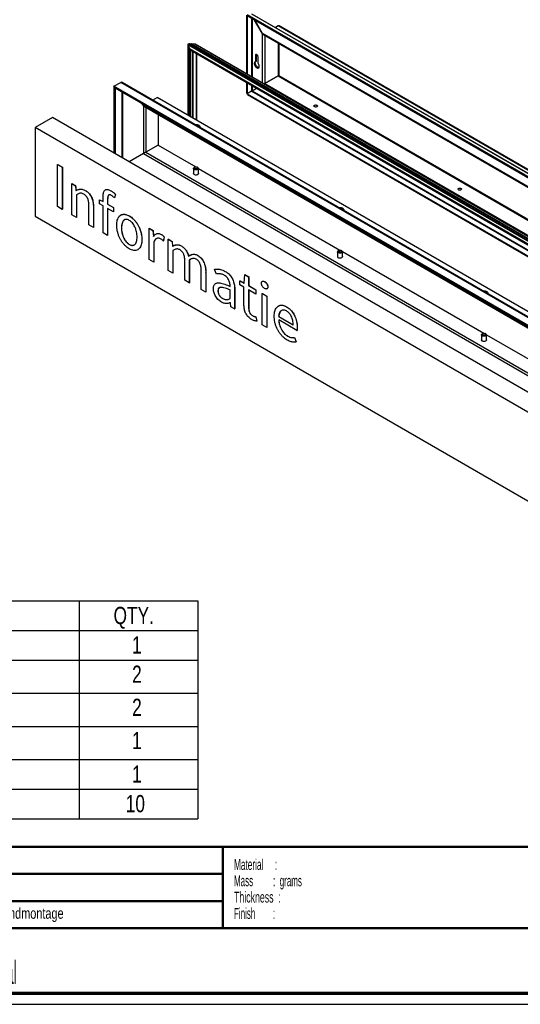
# Paper-space layout 'Sub assem IG' of a CAD drawing. Header units: millimetres. Extents: x 7 to 291, y 7 to 279.
# Tile 2 of 4: x 106 to 198, y 7 to 188. Entities that reach past the tile are written whole.
import ezdxf

# ---------------------------------------------------------------- set-up
doc = ezdxf.new("R2010")
doc.units = ezdxf.units.MM
for name, color, linetype in [('BORDERS', 7, 'Continuous'), ('LOGO', 7, 'Continuous'), ('TEXT_SHEET_FORMAT', 7, 'Continuous')]:
    doc.layers.add(name, color=color, linetype=linetype)
doc.styles.add('SLDTEXTSTYLE1', font='TXT', dxfattribs={"width": 0.75})
doc.styles.add('SLDTEXTSTYLE4', font='TXT', dxfattribs={"width": 0.5675})
doc.styles.add('SLDTEXTSTYLE5', font='TXT', dxfattribs={"width": 0.55})
doc.styles.add('SLDTEXTSTYLE6', font='TXT', dxfattribs={"width": 0.605})
doc.styles.add('SLDTEXTSTYLE7', font='TXT', dxfattribs={"width": 0.549})
doc.styles.add('SLDTEXTSTYLE8', font='TXT', dxfattribs={"width": 0.467045})

# ---------------------------------------------------------------- blocks, each defined once
blk = doc.blocks.new('SW_NOTE_0_7')
at = {"layer": 'TEXT_SHEET_FORMAT', "color": 0, "char_height": 2, "attachment_point": 1}
for s, insert, style in [('Material     :', (0, 2.58), 'SLDTEXTSTYLE4'), ('Mass         :  grams', (0, -0.42), 'SLDTEXTSTYLE5'), ('Thickness  :', (0, -3.42), 'SLDTEXTSTYLE6'), ('Finish        :', (0, -6.42), 'SLDTEXTSTYLE7')]:
    blk.add_mtext(s, dxfattribs=dict(at, insert=insert, style=style))
blk = doc.blocks.new('SW_TABLEANNOTATION_1')
at = {"layer": 'LOGO', "color": 0}
for p, q in [((26.35, 0), (102.34, 0)), ((102.34, 0), (102.34, -5.44)), ((102.34, 0), (124.16, 0)), ((124.16, 0), (124.16, -5.44)), ((26.35, -5.44), (102.34, -5.44)), ((102.34, -5.44), (124.16, -5.44)), ((102.34, -5.44), (102.34, -10.88)), ((124.16, -5.44), (124.16, -10.88)), ((26.35, -10.88), (102.34, -10.88)), ((102.34, -10.88), (102.34, -16.98)), ((102.34, -10.88), (124.16, -10.88)), ((124.16, -10.88), (124.16, -16.98)), ((26.35, -16.98), (102.34, -16.98)), ((102.34, -16.98), (102.34, -23.09)), ((102.34, -16.98), (124.16, -16.98)), ((124.16, -16.98), (124.16, -23.09)), ((26.35, -23.09), (102.34, -23.09)), ((102.34, -23.09), (102.34, -29.19)), ((102.34, -23.09), (124.16, -23.09)), ((124.16, -23.09), (124.16, -29.19)), ((26.35, -29.19), (102.34, -29.19)), ((102.34, -29.19), (102.34, -34.63)), ((102.34, -29.19), (124.16, -29.19)), ((124.16, -29.19), (124.16, -34.63)), ((26.35, -34.63), (102.34, -34.63)), ((102.34, -34.63), (102.34, -40.07)), ((102.34, -34.63), (124.16, -34.63)), ((124.16, -34.63), (124.16, -40.07)), ((26.35, -40.07), (102.34, -40.07)), ((102.34, -40.07), (124.16, -40.07))]:
    blk.add_line(p, q, dxfattribs=at)
at = {"layer": 'LOGO', "color": 0, "attachment_point": 1, "style": 'SLDTEXTSTYLE1'}
for s, insert, char_height in [('QTY.', (108.66, -1.08), 3.175), ('1', (112.08, -6.51), 3.17), ('2', (112.08, -11.89), 3.17), ('2', (112.08, -17.99), 3.17), ('MA-IC-Alu achterplaat 1810*200', (31.36, -24.1), 3.175), ('1', (112.08, -24.1), 3.17), ('1', (112.08, -30.27), 3.17), ('10', (110.9, -35.71), 3.175)]:
    blk.add_mtext(s, dxfattribs=dict(at, insert=insert, char_height=char_height))

psp = doc.layouts.new('Sub assem IG')

# ---------------------------------------------------------------- linework, layer by layer
at = {"color": 7, "linetype": 'Continuous', "lineweight": 25}
for p, q in [((147.95, 188.8), (147.95, 177.98)), ((148.08, 188.67), (148.08, 177.9)), ((275.3, 115.24), (148.09, 188.68)), ((275.35, 115.47), (148.14, 188.9)), ((275.81, 115.73), (148.94, 188.97)), ((275.91, 115.74), (149.07, 188.95)), ((150.83, 185.49), (149.44, 187.9)), ((149.47, 187.88), (150.84, 185.5)), ((153.78, 186.83), (153.27, 186.53)), ((276.37, 116.06), (153.78, 186.83)), ((276.52, 116.09), (153.97, 186.84)), ((150.84, 185.5), (150.83, 185.49)), ((273.93, 114.45), (150.84, 185.5)), ((151.09, 185.24), (273.82, 114.39)), ((137.16, 183.43), (137.16, 170.39)), ((265.29, 109.42), (137.19, 183.37)), ((137.19, 183.37), (137.27, 183.3)), ((265.36, 109.47), (137.2, 183.45)), ((137.26, 183.22), (137.26, 170.33)), ((265.26, 109.41), (137.27, 183.3)), ((265.61, 109.61), (137.62, 183.49)), ((265.69, 109.66), (137.73, 183.53)), ((138.42, 183.47), (137.73, 183.53)), ((265.99, 109.83), (138.42, 183.47)), ((266, 109.83), (138.47, 183.45)), ((137.53, 182.61), (137.51, 182.53)), ((264.72, 109.1), (137.51, 182.53)), ((137.51, 182.52), (137.51, 170.19)), ((264.8, 109.14), (137.53, 182.61)), ((137.55, 182.45), (264.67, 109.07)), ((137.61, 170.13), (137.61, 182.42)), ((138.01, 169.9), (138.01, 182.19)), ((138.79, 169.45), (138.79, 181.73)), ((149.61, 181.44), (149.79, 181.54)), ((149.61, 181.44), (149.61, 180.26)), ((149.79, 181.54), (149.79, 181.59)), ((149.79, 180.36), (149.79, 181.54)), ((149.61, 180.26), (149.79, 180.36)), ((150.07, 180), (150.07, 181.17)), ((153.77, 177.66), (151.33, 176.26)), ((151.34, 176.23), (153.78, 177.64)), ((123.55, 175.72), (124.79, 176.43)), ((253.05, 102.38), (124.79, 176.43)), ((253.17, 102.45), (125.07, 176.4)), ((147.95, 176.45), (147.95, 174.51)), ((148.08, 176.37), (148.08, 174.38)), ((251.82, 101.67), (123.55, 175.72)), ((123.76, 175.35), (123.55, 175.72)), ((123.55, 175.72), (123.55, 163.43)), ((251.61, 101.55), (123.76, 175.35)), ((123.76, 175.35), (123.76, 163.31)), ((147.95, 174.51), (148.08, 174.38)), ((148.08, 174.38), (148.89, 174.85)), ((148.9, 174.82), (148.09, 174.36)), ((148.09, 174.36), (264.67, 107.06)), ((148.14, 174.19), (148.09, 174.36)), ((148.14, 174.19), (264.67, 106.91)), ((148.99, 174.91), (149.03, 174.93)), ((149.01, 174.92), (149.81, 175.38)), ((149.18, 175.02), (149.01, 174.92)), ((149.83, 175.36), (149.02, 174.89)), ((149.18, 175.02), (149.81, 175.38)), ((128.56, 172.59), (129, 172.14)), ((251.45, 101.46), (129, 172.14)), ((129, 172.14), (129, 163.35)), ((130.63, 173.19), (131.47, 173.68)), ((254.01, 102.94), (131.47, 173.68)), ((129.14, 172.03), (251.42, 101.44)), ((131.68, 170.57), (131.68, 164.9)), ((112.2, 169.99), (109.02, 168.15)), ((241.18, 95.53), (112.2, 169.99)), ((109.02, 168.15), (109.02, 151.82)), ((238, 93.69), (109.02, 168.15)), ((131.68, 164.9), (129.42, 163.6)), ((131.68, 164.9), (138.64, 160.89)), ((129, 163.35), (126.35, 161.82)), ((129, 163.35), (251.45, 92.67)), ((113.16, 161.35), (113.18, 161.36)), ((113.16, 161.35), (114.03, 160.86)), ((113.16, 153.58), (113.16, 161.35)), ((113.18, 161.36), (114.04, 160.86)), ((114.03, 160.86), (114.03, 153.08)), ((114.03, 160.86), (114.04, 160.86)), ((114.04, 160.86), (114.04, 153.09)), ((138.19, 159.64), (138.2, 159.65)), ((138.2, 160.59), (138.2, 159.62)), ((138.44, 160.84), (138.33, 160.77)), ((138.97, 160.77), (138.86, 160.84)), ((139.09, 160.62), (165.15, 145.58)), ((139.1, 159.62), (139.1, 160.59)), ((139.1, 159.65), (139.1, 159.64)), ((115.78, 157.83), (115.79, 157.84)), ((115.78, 157.83), (116.47, 157.43)), ((115.78, 152.07), (115.78, 157.83)), ((115.79, 157.84), (116.49, 157.44)), ((116.47, 157.43), (116.49, 157.44)), ((116.47, 157.43), (116.54, 156.56)), ((116.49, 157.44), (116.56, 156.57)), ((116.54, 156.56), (116.56, 156.57)), ((116.54, 156.56), (116.58, 156.54)), ((116.56, 156.57), (116.59, 156.55)), ((116.58, 156.54), (116.59, 156.55)), ((118.25, 156.55), (118.26, 156.55)), ((121.98, 156.68), (121.96, 156.67)), ((122.99, 156.49), (123, 156.5)), ((123.83, 155.83), (123.65, 155.19)), ((123.82, 155.82), (123.83, 155.83)), ((116.62, 155.76), (116.62, 151.58)), ((116.63, 155.77), (116.63, 151.59)), ((120.85, 154.84), (120.86, 154.85)), ((120.85, 154.11), (120.85, 154.84)), ((120.85, 154.84), (121.53, 154.51)), ((121.53, 153.72), (120.85, 154.11)), ((120.86, 154.85), (121.53, 154.53)), ((121.53, 154.51), (121.53, 155.42)), ((122.37, 154.94), (122.38, 154.95)), ((122.37, 154.94), (122.37, 154.03)), ((122.37, 154.03), (123.43, 153.41)), ((122.37, 154.03), (122.38, 154.03)), ((122.38, 154.95), (122.38, 154.03)), ((122.38, 154.03), (123.44, 153.42)), ((123.82, 155.82), (123.63, 155.18)), ((123.63, 155.18), (123.65, 155.19)), ((114.03, 153.08), (113.16, 153.58)), ((114.03, 153.08), (114.04, 153.09)), ((118.93, 150.25), (118.93, 153.77)), ((119.77, 153.42), (119.78, 153.42)), ((119.77, 153.42), (119.77, 149.76)), ((119.78, 153.42), (119.78, 149.77)), ((121.53, 148.75), (121.53, 153.72)), ((123.43, 152.62), (122.37, 153.23)), ((122.37, 153.23), (122.37, 148.26)), ((122.38, 153.22), (122.38, 148.27)), ((123.43, 153.41), (123.44, 153.42)), ((123.43, 153.41), (123.43, 152.62)), ((123.43, 152.62), (123.44, 152.63)), ((123.44, 153.42), (123.44, 152.63)), ((109.02, 151.82), (238, 77.36)), ((116.62, 151.58), (115.78, 152.07)), ((116.62, 151.58), (116.63, 151.59)), ((124.82, 152.04), (124.81, 152.03)), ((126.37, 151.86), (126.38, 151.87)), ((119.77, 149.76), (118.93, 150.25)), ((119.77, 149.76), (119.78, 149.77)), ((122.37, 148.26), (121.53, 148.75)), ((124.93, 149.66), (124.94, 149.66)), ((130.04, 149.6), (130.05, 149.61)), ((130.04, 149.6), (130.73, 149.2)), ((130.04, 143.84), (130.04, 149.6)), ((130.05, 149.61), (130.75, 149.2)), ((130.73, 149.2), (130.81, 148.11)), ((130.73, 149.2), (130.75, 149.2)), ((130.75, 149.2), (130.82, 148.12)), ((122.37, 148.26), (122.38, 148.27)), ((128.68, 147.49), (128.69, 147.5)), ((130.81, 148.11), (130.82, 148.12)), ((130.81, 148.11), (130.84, 148.09)), ((130.82, 148.12), (130.85, 148.1)), ((130.88, 147.05), (130.89, 147.06)), ((130.88, 147.05), (130.88, 143.35)), ((130.89, 147.06), (130.89, 143.36)), ((131.27, 148.52), (131.26, 148.51)), ((132.25, 148.46), (132.27, 148.47)), ((132.79, 148.04), (132.62, 147.28)), ((132.62, 147.28), (132.64, 147.28)), ((132.8, 148.04), (132.64, 147.28)), ((132.79, 148.04), (132.8, 148.04)), ((133.55, 147.57), (133.57, 147.58)), ((133.55, 147.57), (134.25, 147.17)), ((133.55, 141.81), (133.55, 147.57)), ((133.57, 147.58), (134.27, 147.17)), ((134.25, 147.17), (134.32, 146.29)), ((134.25, 147.17), (134.27, 147.17)), ((134.27, 147.17), (134.34, 146.3)), ((126.37, 146.62), (126.38, 146.63)), ((127.94, 145.65), (127.96, 145.66)), ((134.32, 146.29), (134.34, 146.3)), ((134.32, 146.29), (134.35, 146.28)), ((134.34, 146.3), (134.37, 146.28)), ((134.4, 145.49), (134.41, 145.5)), ((134.4, 145.49), (134.4, 141.32)), ((134.6, 145.62), (134.41, 145.5)), ((134.41, 145.5), (134.41, 141.33)), ((134.5, 146.37), (134.49, 146.36)), ((135.9, 146.35), (135.92, 146.36)), ((164.71, 145.28), (164.71, 144.31)), ((164.95, 145.53), (164.85, 145.47)), ((165.48, 145.47), (165.38, 145.53)), ((165.61, 145.31), (191.67, 130.27)), ((165.61, 144.31), (165.61, 145.28)), ((130.88, 143.35), (130.04, 143.84)), ((130.88, 143.35), (130.89, 143.36)), ((136.58, 140.06), (136.58, 143.58)), ((137.42, 143.75), (137.42, 139.57)), ((137.42, 143.75), (137.44, 143.75)), ((137.63, 143.87), (137.44, 143.75)), ((137.44, 143.75), (137.44, 139.58)), ((137.49, 144.59), (137.48, 144.58)), ((138.92, 144.61), (138.94, 144.62)), ((164.71, 144.33), (164.71, 144.35)), ((165.61, 144.35), (165.62, 144.33)), ((134.4, 141.32), (133.55, 141.81)), ((139.6, 138.32), (139.6, 141.84)), ((140.44, 141.48), (140.46, 141.49)), ((140.44, 141.48), (140.44, 137.83)), ((140.46, 141.49), (140.46, 137.84)), ((142.08, 142.04), (142.09, 142.05)), ((142.42, 141.17), (142.08, 142.04)), ((144.04, 141.66), (144.05, 141.67)), ((134.4, 141.32), (134.41, 141.33)), ((137.42, 139.57), (136.58, 140.06)), ((137.42, 139.57), (137.44, 139.58)), ((146.74, 139.16), (146.74, 139.9)), ((146.74, 139.9), (147.52, 139.5)), ((146.74, 139.9), (146.76, 139.9)), ((146.76, 139.9), (147.52, 139.52)), ((147.52, 139.5), (147.63, 141.06)), ((147.63, 141.06), (147.64, 141.07)), ((147.63, 141.06), (148.33, 140.65)), ((147.64, 141.07), (148.35, 140.66)), ((148.33, 140.65), (148.35, 140.66)), ((148.33, 140.65), (148.33, 139.04)), ((148.35, 140.66), (148.35, 139.04)), ((150.86, 139.84), (150.84, 139.83)), ((151.29, 139.77), (151.3, 139.78)), ((140.44, 137.83), (139.6, 138.32)), ((140.44, 137.83), (140.46, 137.84)), ((142.27, 139.43), (142.25, 139.42)), ((142.7, 138.09), (142.71, 138.1)), ((144.93, 136.65), (144.93, 138.25)), ((145.77, 138.29), (145.79, 138.29)), ((145.77, 138.29), (145.77, 134.75)), ((145.79, 138.29), (145.79, 134.76)), ((147.48, 138.73), (146.74, 139.16)), ((147.48, 135.54), (147.48, 138.73)), ((148.33, 139.04), (149.68, 138.26)), ((148.33, 139.04), (148.35, 139.04)), ((149.68, 137.46), (148.33, 138.24)), ((148.33, 138.24), (148.33, 135.04)), ((148.35, 139.04), (149.69, 138.27)), ((148.35, 138.23), (148.35, 135.05)), ((149.68, 138.26), (149.69, 138.27)), ((149.68, 138.26), (149.68, 137.46)), ((149.69, 138.27), (149.69, 137.47)), ((151.72, 138.46), (151.74, 138.48)), ((151.87, 138.81), (151.89, 138.82)), ((143.57, 136.67), (143.58, 136.67)), ((149.68, 137.46), (149.69, 137.47)), ((150.86, 137.58), (150.87, 137.59)), ((150.86, 137.58), (151.7, 137.09)), ((150.86, 131.82), (150.86, 137.58)), ((150.87, 137.59), (151.71, 137.1)), ((151.7, 137.09), (151.71, 137.1)), ((151.7, 137.09), (151.7, 131.33)), ((151.71, 137.1), (151.71, 131.34)), ((145.01, 135.88), (144.98, 135.9)), ((145.08, 135.15), (145.01, 135.88)), ((145.77, 134.75), (145.08, 135.15)), ((145.77, 134.75), (145.79, 134.76)), ((148.33, 135.04), (148.35, 135.05)), ((153.83, 135.3), (153.81, 135.29)), ((155.29, 135.16), (155.31, 135.17)), ((149.1, 133.48), (149.12, 133.49)), ((149.67, 133.31), (149.68, 133.32)), ((149.67, 133.31), (149.83, 132.48)), ((149.68, 133.32), (149.85, 132.49)), ((149.83, 132.48), (149.85, 132.49)), ((153.87, 133.38), (153.89, 133.39)), ((153.87, 133.38), (156.54, 131.84)), ((153.89, 133.39), (156.56, 131.85)), ((157.25, 130.79), (153.89, 132.74)), ((151.7, 131.33), (150.86, 131.82)), ((151.7, 131.33), (151.71, 131.34)), ((157.25, 130.79), (157.27, 130.8)), ((157.28, 131.31), (157.3, 131.32)), ((155.55, 129.75), (155.56, 129.76)), ((156.79, 129.48), (156.8, 129.49)), ((156.79, 129.48), (157.09, 128.67)), ((156.8, 129.49), (157.1, 128.68)), ((157.09, 128.67), (157.1, 128.68)), ((191.23, 129.98), (191.23, 129)), ((191.23, 129.02), (191.23, 129.04)), ((191.47, 130.22), (191.36, 130.16)), ((192, 130.16), (191.89, 130.22)), ((192.13, 130.01), (218.19, 114.96)), ((192.13, 129), (192.13, 129.98)), ((192.13, 129.04), (192.13, 129.02))]:
    psp.add_line(p, q, dxfattribs=at)
at = {"color": 8, "linetype": 'Continuous', "lineweight": 25}
for p, q in [((148.89, 188.22), (148.89, 177.44)), ((149.01, 188.15), (149.01, 177.37)), ((150.83, 185.49), (150.83, 176.31)), ((151.33, 185.1), (151.33, 176.26)), ((137.19, 170.38), (137.19, 183.37)), ((153.77, 183.7), (153.77, 177.66)), ((153.91, 183.61), (153.91, 177.73)), ((137.59, 170.15), (137.59, 182.43)), ((138.14, 169.83), (138.14, 182.11)), ((138.75, 169.48), (138.75, 181.76)), ((153.78, 177.64), (273.84, 108.33)), ((153.91, 177.73), (273.84, 108.5)), ((148.89, 175.91), (148.89, 174.85)), ((149.01, 175.84), (149.01, 174.92)), ((151.34, 176.23), (273.84, 105.52)), ((125, 174.64), (125, 162.6)), ((125.1, 174.58), (125.1, 162.54)), ((148.9, 174.82), (264.67, 107.99)), ((149.02, 174.89), (264.67, 108.13)), ((129.42, 171.87), (129.42, 163.6)), ((129.42, 163.6), (251.42, 93.17))]:
    psp.add_line(p, q, dxfattribs=at)
at = {"color": 7, "linetype": 'Continuous', "lineweight": 25, "flags": 128}
for points in [[(150.07, 181.17), (150.06, 181.27), (150.02, 181.37), (149.96, 181.47), (149.88, 181.54), (149.8, 181.59), (149.73, 181.6), (149.67, 181.58), (149.63, 181.52), (149.61, 181.44)], [(149.61, 180.26), (149.52, 180.24), (149.45, 180.18), (149.41, 180.09), (149.38, 179.98), (149.39, 179.86), (149.41, 179.72), (149.47, 179.58), (149.54, 179.44), (149.63, 179.32), (149.73, 179.22), (149.84, 179.14), (149.95, 179.09), (150.05, 179.08), (150.14, 179.1), (150.22, 179.15), (150.27, 179.23), (150.3, 179.33), (150.3, 179.46), (150.28, 179.59), (150.23, 179.73), (150.16, 179.87), (150.07, 180)], [(150.24, 179.18), (150.23, 179.18), (150.13, 179.19), (150.02, 179.24), (149.91, 179.32), (149.81, 179.42), (149.72, 179.54), (149.64, 179.68), (149.59, 179.82), (149.56, 179.96), (149.56, 180.09), (149.58, 180.2), (149.62, 180.27)], [(160.93, 171.96), (160.84, 171.93), (160.74, 171.91), (160.63, 171.91), (160.53, 171.94), (160.45, 171.98), (160.39, 172.03), (160.37, 172.09), (160.38, 172.15), (160.43, 172.21), (160.51, 172.25), (160.6, 172.28), (160.71, 172.29), (160.81, 172.27), (160.91, 172.24), (160.97, 172.19), (161.01, 172.14), (161.02, 172.07), (160.99, 172.02), (160.93, 171.96)], [(138.42, 168.7), (138.57, 168.72), (138.73, 168.72), (138.88, 168.7), (139.02, 168.66), (139.15, 168.6), (139.25, 168.53), (139.31, 168.45), (139.35, 168.36), (139.35, 168.27), (139.32, 168.18)], [(139.26, 168.21), (139.26, 168.23), (139.24, 168.31), (139.19, 168.39), (139.11, 168.46), (139, 168.52), (138.88, 168.56), (138.73, 168.58), (138.61, 168.58)], [(139.1, 160.59), (139.08, 160.51), (139.02, 160.45), (138.94, 160.39), (138.83, 160.35), (138.7, 160.33), (138.58, 160.33), (138.45, 160.36), (138.35, 160.4), (138.27, 160.45), (138.21, 160.52), (138.2, 160.6), (138.22, 160.67), (138.27, 160.74), (138.33, 160.77)], [(139.1, 159.69), (139.1, 159.64), (139.07, 159.56), (139.01, 159.5), (138.92, 159.45), (138.81, 159.41), (138.68, 159.39), (138.55, 159.4), (138.43, 159.43), (138.33, 159.47)], [(138.95, 160.71), (138.93, 160.65), (138.87, 160.6), (138.79, 160.56), (138.69, 160.54), (138.59, 160.54), (138.49, 160.56), (138.41, 160.6), (138.36, 160.66), (138.35, 160.72), (138.37, 160.78), (138.42, 160.83), (138.5, 160.86), (138.6, 160.88), (138.71, 160.88), (138.8, 160.86), (138.88, 160.82), (138.93, 160.77), (138.95, 160.71)], [(187.44, 156.66), (187.35, 156.62), (187.25, 156.6), (187.15, 156.61), (187.05, 156.63), (186.96, 156.67), (186.91, 156.72), (186.89, 156.78), (186.9, 156.84), (186.95, 156.9), (187.02, 156.94), (187.12, 156.97), (187.23, 156.98), (187.33, 156.96), (187.42, 156.93), (187.49, 156.89), (187.53, 156.83), (187.53, 156.77), (187.5, 156.71), (187.44, 156.66)], [(164.94, 153.39), (165.09, 153.41), (165.24, 153.41), (165.4, 153.39), (165.54, 153.35), (165.66, 153.29), (165.76, 153.22), (165.83, 153.14), (165.87, 153.05), (165.87, 152.96), (165.83, 152.87)], [(165.77, 152.91), (165.77, 152.92), (165.76, 153), (165.71, 153.08), (165.63, 153.15), (165.52, 153.21), (165.39, 153.25), (165.25, 153.27), (165.13, 153.28)], [(165.61, 145.28), (165.59, 145.21), (165.54, 145.14), (165.45, 145.08), (165.34, 145.04), (165.22, 145.03), (165.09, 145.03), (164.97, 145.05), (164.86, 145.09), (164.78, 145.15), (164.73, 145.21), (164.71, 145.29), (164.74, 145.36), (164.79, 145.43), (164.85, 145.47)], [(165.46, 145.4), (165.44, 145.34), (165.39, 145.29), (165.31, 145.25), (165.21, 145.23), (165.11, 145.24), (165.01, 145.26), (164.93, 145.3), (164.88, 145.35), (164.86, 145.41), (164.88, 145.47), (164.94, 145.52), (165.02, 145.56), (165.12, 145.58), (165.22, 145.58), (165.32, 145.55), (165.4, 145.51), (165.45, 145.46), (165.46, 145.4)], [(165.61, 144.39), (165.62, 144.33), (165.59, 144.26), (165.53, 144.19), (165.44, 144.14), (165.32, 144.1), (165.2, 144.09), (165.07, 144.09), (164.95, 144.12), (164.84, 144.16)], [(191.45, 138.08), (191.6, 138.1), (191.76, 138.1), (191.91, 138.08), (192.06, 138.04), (192.18, 137.98), (192.28, 137.91), (192.35, 137.83), (192.38, 137.74), (192.38, 137.65), (192.35, 137.56)], [(192.29, 137.6), (192.29, 137.61), (192.28, 137.7), (192.23, 137.78), (192.15, 137.85), (192.04, 137.9), (191.91, 137.94), (191.77, 137.97), (191.65, 137.97)], [(192.13, 129.97), (192.11, 129.9), (192.06, 129.83), (191.97, 129.78), (191.86, 129.74), (191.74, 129.72), (191.61, 129.72), (191.49, 129.74), (191.38, 129.78), (191.3, 129.84), (191.25, 129.91), (191.23, 129.98), (191.25, 130.05), (191.31, 130.12), (191.36, 130.16)], [(192.13, 129.08), (192.14, 129.02), (192.11, 128.95), (192.05, 128.88), (191.95, 128.83), (191.84, 128.79), (191.71, 128.78), (191.58, 128.78), (191.46, 128.81), (191.36, 128.85)], [(191.98, 130.09), (191.96, 130.04), (191.91, 129.98), (191.83, 129.95), (191.73, 129.93), (191.62, 129.93), (191.53, 129.95), (191.45, 129.99), (191.4, 130.04), (191.38, 130.1), (191.4, 130.16), (191.46, 130.21), (191.54, 130.25), (191.63, 130.27), (191.74, 130.27), (191.84, 130.25), (191.91, 130.21), (191.96, 130.15), (191.98, 130.09)]]:
    psp.add_lwpolyline(points, dxfattribs=at)
at = {"color": 7, "linetype": 'Continuous', "lineweight": 25}
for centre, radius, start, end in [((160.7, 171.29), 0.934, 71.7324, 108.2676), ((138.4, 159.66), 0.204, 170.2913, 249.1766), ((138.87, 160.57), 0.226, 4.3294, 65.5308), ((187.21, 155.98), 0.934, 71.7324, 108.2676), ((165.39, 145.26), 0.226, 4.3294, 65.5308), ((164.92, 144.35), 0.204, 170.2913, 249.1766), ((191.43, 129.04), 0.204, 170.2913, 249.1766), ((191.91, 129.95), 0.226, 4.3294, 65.5308)]:
    psp.add_arc(centre, radius, start, end, dxfattribs=at)
for centre, major_axis, ratio, start_param, end_param in [((153.84, 186.51), (0.093, 0.344), 0.688235, 6.101645, 6.886962), ((151.08, 185.64), (-0.247, 0.429), 0.577335, 1.570756, 2.624309), ((151.09, 185.64), (-0.247, 0.429), 0.577335, 1.570756, 2.356235), ((137.2, 183.41), (-0.0283, 0.049), 0.577335, 5.497828, 8.369672), ((137.68, 182.98), (-0.297, 0.514), 0.577335, 0.611074, 1.991105), ((137.68, 182.98), (-0.297, 0.514), 0.577335, 5.64604, 6.644772), ((137.84, 183.18), (-0.191, 0.331), 0.577335, 5.899897, 6.429546), ((138.47, 183.31), (-0.085, 0.147), 0.577335, 5.497828, 5.899827), ((137.55, 182.5), (-0.0283, 0.049), 0.577335, 0.515691, 2.356235), ((153.84, 177.69), (0.0999, 0.0479), 0.08305, 0.745607, 2.316403), ((153.84, 177.69), (0.0914, 0.0626), 0.083189, 3.966768, 5.537565), ((125.07, 175.94), (-0.283, 0.49), 0.577335, 5.497828, 6.283145), ((125.07, 175.94), (-0.283, 0.49), 0.577335, 5.497828, 6.283145), ((151.08, 176.11), (0.35, 0.202), 0.00007, 0.785358, 1.422666), ((151.09, 176.09), (0.35, 0.202), 0.00007, 0.785358, 1.386447), ((148.94, 174.87), (0.1, 0.0577), 0.00007, 4.188749, 5.497746), ((148.95, 174.85), (0.1, 0.058), 0.00007, 4.18875, 5.497747), ((129.14, 172.5), (-0.283, 0.49), 0.577335, 2.007088, 2.356235), ((129.14, 172.5), (-0.283, 0.49), 0.577335, 2.007088, 2.356235), ((129.14, 163.43), (0.4, 0.231), 0.00007, 0.785358, 1.919822), ((129.14, 163.43), (0.4, 0.231), 0.00007, 0.785358, 1.919822)]:
    psp.add_ellipse(centre, major_axis=major_axis, ratio=ratio, start_param=start_param, end_param=end_param, dxfattribs=at)
for points, knots in [([(116.58, 156.54), (116.66, 156.59), (116.84, 156.68), (117.12, 156.76), (117.4, 156.82), (117.69, 156.79), (117.97, 156.7), (118.16, 156.6), (118.25, 156.55)], [0, 0, 0, 0, 0.186701, 0.373378, 0.560036, 0.706609, 0.853331, 1, 1, 1, 1]), ([(116.59, 156.55), (116.68, 156.59), (116.85, 156.69), (117.14, 156.77), (117.42, 156.83), (117.7, 156.79), (117.98, 156.71), (118.17, 156.6), (118.26, 156.55)], [0, 0, 0, 0, 0.186701, 0.373378, 0.560036, 0.706609, 0.853331, 1, 1, 1, 1]), ([(117.98, 155.86), (117.88, 155.91), (117.68, 156.01), (117.39, 156.06), (117.13, 156), (116.87, 155.9), (116.7, 155.8), (116.62, 155.76)], [0, 0, 0, 0, 0.186512, 0.373046, 0.559719, 0.779834, 1, 1, 1, 1]), ([(118.93, 153.77), (118.93, 153.86), (118.92, 154.04), (118.9, 154.33), (118.85, 154.62), (118.78, 154.92), (118.64, 155.23), (118.44, 155.5), (118.22, 155.71), (118.06, 155.81), (117.98, 155.86)], [0, 0, 0, 0, 0.125195, 0.250382, 0.375552, 0.500579, 0.625359, 0.74998, 0.874941, 1, 1, 1, 1]), ([(118.25, 156.55), (118.34, 156.49), (118.51, 156.38), (118.77, 156.17), (119.02, 155.92), (119.24, 155.62), (119.42, 155.29), (119.56, 154.93), (119.67, 154.55), (119.73, 154.16), (119.76, 153.78), (119.77, 153.54), (119.77, 153.42)], [0, 0, 0, 0, 0.093359, 0.186724, 0.28001, 0.373263, 0.466528, 0.559854, 0.66986, 0.779885, 0.889924, 1, 1, 1, 1]), ([(118.26, 156.55), (118.35, 156.5), (118.53, 156.39), (118.79, 156.18), (119.04, 155.93), (119.26, 155.63), (119.44, 155.3), (119.58, 154.94), (119.68, 154.55), (119.74, 154.17), (119.78, 153.79), (119.78, 153.54), (119.78, 153.42)], [0, 0, 0, 0, 0.093359, 0.186724, 0.28001, 0.373263, 0.466528, 0.559854, 0.66986, 0.779885, 0.889924, 1, 1, 1, 1]), ([(121.53, 155.42), (121.53, 155.53), (121.54, 155.74), (121.58, 156.04), (121.66, 156.31), (121.78, 156.53), (121.95, 156.69), (122.18, 156.76), (122.44, 156.73), (122.71, 156.64), (122.89, 156.54), (122.99, 156.49)], [0, 0, 0, 0, 0.112079, 0.224141, 0.336198, 0.448179, 0.560104, 0.669985, 0.779906, 0.889936, 1, 1, 1, 1]), ([(121.98, 156.68), (121.98, 156.68), (122.03, 156.74), (122.2, 156.76), (122.45, 156.74), (122.72, 156.65), (122.91, 156.55), (123, 156.5)], [0, 0, 0, 0, 0.003848, 0.252675, 0.501593, 0.750759, 1, 1, 1, 1]), ([(122.99, 156.49), (123.07, 156.44), (123.22, 156.34), (123.51, 156.13), (123.7, 155.94), (123.82, 155.82)], [0, 0, 0, 0, 0.2800894, 0.5602153, 1, 1, 1, 1]), ([(123, 156.5), (123.08, 156.45), (123.24, 156.35), (123.52, 156.14), (123.71, 155.95), (123.83, 155.83)], [0, 0, 0, 0, 0.2800894, 0.5602153, 1, 1, 1, 1]), ([(123.07, 155.65), (123.01, 155.68), (122.9, 155.74), (122.74, 155.77), (122.6, 155.73), (122.48, 155.62), (122.41, 155.43), (122.37, 155.2), (122.37, 155.02), (122.37, 154.94)], [0, 0, 0, 0, 0.125053, 0.250083, 0.374898, 0.499941, 0.666498, 0.833233, 1, 1, 1, 1]), ([(122.62, 155.73), (122.62, 155.73), (122.57, 155.72), (122.5, 155.62), (122.43, 155.44), (122.39, 155.2), (122.39, 155.03), (122.38, 154.95)], [0, 0, 0, 0, 0.00455, 0.203676, 0.468911, 0.734431, 1, 1, 1, 1]), ([(123.63, 155.18), (123.58, 155.23), (123.48, 155.34), (123.29, 155.5), (123.15, 155.59), (123.07, 155.65)], [0, 0, 0, 0, 0.280121, 0.560347, 1, 1, 1, 1]), ([(124.06, 150.16), (124.06, 150.33), (124.07, 150.66), (124.15, 151.11), (124.31, 151.5), (124.52, 151.82), (124.78, 152.03), (125.07, 152.15), (125.36, 152.18), (125.69, 152.14), (126.02, 152.04), (126.25, 151.92), (126.37, 151.86)], [0, 0, 0, 0, 0.112031, 0.224051, 0.336055, 0.448054, 0.559988, 0.647971, 0.735951, 0.823982, 0.912, 1, 1, 1, 1]), ([(124.82, 152.04), (124.82, 152.04), (124.9, 152.1), (125.09, 152.15), (125.38, 152.19), (125.7, 152.15), (126.04, 152.05), (126.27, 151.93), (126.38, 151.87)], [0, 0, 0, 0, 0.002469, 0.20193, 0.401387, 0.600957, 0.800499, 1, 1, 1, 1]), ([(126.37, 151.05), (126.27, 151.1), (126.06, 151.21), (125.78, 151.25), (125.53, 151.2), (125.32, 151.06), (125.15, 150.83), (125.02, 150.51), (124.94, 150.1), (124.93, 149.81), (124.93, 149.66)], [0, 0, 0, 0, 0.111971, 0.223871, 0.335772, 0.447716, 0.55978, 0.706485, 0.853228, 1, 1, 1, 1]), ([(125.48, 151.14), (125.43, 151.11), (125.31, 151.05), (125.16, 150.83), (125.03, 150.52), (124.95, 150.11), (124.95, 149.81), (124.94, 149.66)], [0, 0, 0, 0, 0.114855, 0.294459, 0.529584, 0.764769, 1, 1, 1, 1]), ([(126.37, 151.86), (126.49, 151.78), (126.73, 151.63), (127.09, 151.32), (127.43, 150.96), (127.73, 150.55), (128, 150.11), (128.24, 149.62), (128.44, 149.09), (128.58, 148.53), (128.66, 148), (128.67, 147.66), (128.68, 147.49)], [0, 0, 0, 0, 0.093321, 0.186652, 0.279996, 0.373312, 0.466634, 0.559962, 0.66995, 0.779947, 0.889969, 1, 1, 1, 1]), ([(127.8, 148), (127.8, 148.14), (127.79, 148.44), (127.72, 148.91), (127.6, 149.39), (127.42, 149.85), (127.19, 150.25), (126.94, 150.58), (126.66, 150.86), (126.47, 150.99), (126.37, 151.05)], [0, 0, 0, 0, 0.140112, 0.280203, 0.42024, 0.56022, 0.670181, 0.780093, 0.89001, 1, 1, 1, 1]), ([(126.38, 151.87), (126.5, 151.79), (126.75, 151.64), (127.1, 151.33), (127.44, 150.97), (127.75, 150.56), (128.02, 150.12), (128.26, 149.63), (128.45, 149.1), (128.6, 148.54), (128.68, 148), (128.69, 147.67), (128.69, 147.5)], [0, 0, 0, 0, 0.093321, 0.186652, 0.279996, 0.373312, 0.466634, 0.559962, 0.66995, 0.779947, 0.889969, 1, 1, 1, 1]), ([(126.37, 145.81), (126.25, 145.89), (126, 146.04), (125.65, 146.35), (125.31, 146.71), (125, 147.11), (124.73, 147.55), (124.5, 148.04), (124.3, 148.57), (124.15, 149.12), (124.07, 149.66), (124.06, 149.99), (124.06, 150.16)], [0, 0, 0, 0, 0.093326, 0.186668, 0.279984, 0.373316, 0.466638, 0.559944, 0.669934, 0.779946, 0.889973, 1, 1, 1, 1]), ([(124.93, 149.66), (124.93, 149.51), (124.94, 149.22), (125.01, 148.75), (125.14, 148.27), (125.32, 147.82), (125.55, 147.42), (125.79, 147.09), (126.07, 146.81), (126.27, 146.68), (126.37, 146.62)], [0, 0, 0, 0, 0.140108, 0.280198, 0.420243, 0.560181, 0.670145, 0.780106, 0.890021, 1, 1, 1, 1]), ([(124.94, 149.66), (124.95, 149.52), (124.95, 149.23), (125.02, 148.76), (125.15, 148.28), (125.33, 147.82), (125.56, 147.43), (125.81, 147.1), (126.09, 146.82), (126.28, 146.69), (126.38, 146.63)], [0, 0, 0, 0, 0.140108, 0.280198, 0.420243, 0.560181, 0.670145, 0.780106, 0.890021, 1, 1, 1, 1]), ([(130.84, 148.09), (130.89, 148.17), (131.01, 148.34), (131.23, 148.51), (131.47, 148.62), (131.73, 148.64), (131.98, 148.6), (132.16, 148.51), (132.25, 148.46)], [0, 0, 0, 0, 0.186695, 0.373423, 0.560065, 0.706629, 0.853403, 1, 1, 1, 1]), ([(131.27, 148.52), (131.35, 148.56), (131.49, 148.63), (131.74, 148.65), (132, 148.61), (132.18, 148.52), (132.27, 148.47)], [0, 0, 0, 0, 0.280061, 0.519909, 0.760099, 1, 1, 1, 1]), ([(126.37, 146.62), (126.47, 146.57), (126.67, 146.47), (126.95, 146.43), (127.2, 146.48), (127.41, 146.61), (127.58, 146.83), (127.71, 147.15), (127.79, 147.55), (127.8, 147.85), (127.8, 148)], [0, 0, 0, 0, 0.111982, 0.223894, 0.33585, 0.447807, 0.55984, 0.706489, 0.853228, 1, 1, 1, 1]), ([(128.68, 147.49), (128.67, 147.33), (128.66, 147), (128.58, 146.55), (128.43, 146.16), (128.21, 145.84), (127.93, 145.62), (127.59, 145.5), (127.21, 145.49), (126.8, 145.59), (126.51, 145.74), (126.37, 145.81)], [0, 0, 0, 0, 0.112054, 0.224103, 0.336132, 0.448137, 0.560097, 0.670067, 0.780037, 0.890025, 1, 1, 1, 1]), ([(128.69, 147.5), (128.69, 147.33), (128.68, 147), (128.59, 146.56), (128.44, 146.17), (128.23, 145.85), (128.05, 145.72), (127.95, 145.66)], [0, 0, 0, 0, 0.203109, 0.406208, 0.609271, 0.81229, 1, 1, 1, 1]), ([(132.14, 147.65), (132.06, 147.69), (131.89, 147.77), (131.65, 147.78), (131.44, 147.74), (131.23, 147.61), (131.04, 147.38), (130.93, 147.16), (130.88, 147.05)], [0, 0, 0, 0, 0.139829, 0.279927, 0.420009, 0.559927, 0.779863, 1, 1, 1, 1]), ([(131.37, 147.68), (131.34, 147.67), (131.21, 147.6), (131.05, 147.39), (130.95, 147.17), (130.89, 147.06)], [0, 0, 0, 0, 0.134243, 0.566925, 1, 1, 1, 1]), ([(132.62, 147.28), (132.54, 147.36), (132.38, 147.51), (132.21, 147.61), (132.14, 147.65)], [0, 0, 0, 0, 0.5600075, 1, 1, 1, 1]), ([(132.25, 148.46), (132.36, 148.4), (132.54, 148.28), (132.71, 148.11), (132.79, 148.04)], [0, 0, 0, 0, 0.5599078, 1, 1, 1, 1]), ([(132.27, 148.47), (132.37, 148.41), (132.55, 148.29), (132.73, 148.12), (132.8, 148.04)], [0, 0, 0, 0, 0.5599078, 1, 1, 1, 1]), ([(126.38, 146.63), (126.48, 146.58), (126.68, 146.47), (126.96, 146.44), (127.17, 146.47), (127.26, 146.53), (127.29, 146.55)], [0, 0, 0, 0, 0.293664, 0.587144, 0.880741, 1, 1, 1, 1]), ([(134.35, 146.28), (134.43, 146.33), (134.59, 146.42), (134.85, 146.52), (135.11, 146.57), (135.38, 146.56), (135.64, 146.49), (135.82, 146.4), (135.9, 146.35)], [0, 0, 0, 0, 0.186681, 0.37338, 0.560039, 0.706647, 0.853367, 1, 1, 1, 1]), ([(135.65, 145.66), (135.55, 145.7), (135.37, 145.79), (135.11, 145.8), (134.86, 145.75), (134.62, 145.65), (134.47, 145.54), (134.4, 145.49)], [0, 0, 0, 0, 0.186328, 0.372989, 0.559714, 0.779817, 1, 1, 1, 1]), ([(134.5, 146.36), (134.54, 146.38), (134.65, 146.45), (134.87, 146.53), (135.13, 146.58), (135.39, 146.57), (135.65, 146.5), (135.83, 146.41), (135.92, 146.36)], [0, 0, 0, 0, 0.090248, 0.299084, 0.507875, 0.671866, 0.835982, 1, 1, 1, 1]), ([(136.58, 143.58), (136.58, 143.67), (136.58, 143.85), (136.56, 144.13), (136.51, 144.42), (136.44, 144.69), (136.34, 144.93), (136.23, 145.12), (136.08, 145.32), (135.88, 145.51), (135.73, 145.61), (135.65, 145.66)], [0, 0, 0, 0, 0.12511, 0.250214, 0.375301, 0.500248, 0.583578, 0.666905, 0.750153, 0.875044, 1, 1, 1, 1]), ([(135.9, 146.35), (135.99, 146.3), (136.16, 146.2), (136.41, 146), (136.65, 145.76), (136.86, 145.47), (137.04, 145.14), (137.19, 144.8), (137.25, 144.57), (137.28, 144.46)], [0, 0, 0, 0, 0.140059, 0.280096, 0.420086, 0.560016, 0.706648, 0.853322, 1, 1, 1, 1]), ([(135.92, 146.36), (136, 146.31), (136.17, 146.21), (136.42, 146.01), (136.66, 145.77), (136.88, 145.48), (137.06, 145.15), (137.2, 144.81), (137.26, 144.58), (137.29, 144.46)], [0, 0, 0, 0, 0.140059, 0.280096, 0.420086, 0.560016, 0.706648, 0.853322, 1, 1, 1, 1]), ([(137.28, 144.46), (137.36, 144.51), (137.53, 144.62), (137.81, 144.74), (138.08, 144.82), (138.36, 144.82), (138.64, 144.76), (138.83, 144.66), (138.92, 144.61)], [0, 0, 0, 0, 0.186704, 0.373422, 0.560087, 0.706675, 0.853391, 1, 1, 1, 1]), ([(138.68, 143.91), (138.58, 143.95), (138.39, 144.04), (138.14, 144.05), (137.89, 144), (137.65, 143.9), (137.5, 143.8), (137.42, 143.75)], [0, 0, 0, 0, 0.186328, 0.372989, 0.559714, 0.779817, 1, 1, 1, 1]), ([(137.49, 144.59), (137.51, 144.6), (137.61, 144.66), (137.82, 144.75), (138.09, 144.83), (138.37, 144.83), (138.65, 144.77), (138.84, 144.67), (138.94, 144.62)], [0, 0, 0, 0, 0.0466048, 0.2654873, 0.4843068, 0.6561464, 0.8281362, 1, 1, 1, 1]), ([(139.6, 141.84), (139.6, 141.93), (139.6, 142.11), (139.58, 142.39), (139.53, 142.68), (139.45, 142.98), (139.32, 143.28), (139.13, 143.55), (138.91, 143.76), (138.75, 143.86), (138.68, 143.91)], [0, 0, 0, 0, 0.125193, 0.250381, 0.375551, 0.500583, 0.625382, 0.750031, 0.874973, 1, 1, 1, 1]), ([(138.92, 144.61), (139.03, 144.55), (139.24, 144.41), (139.55, 144.14), (139.83, 143.81), (140.06, 143.42), (140.23, 143.01), (140.34, 142.61), (140.4, 142.22), (140.44, 141.84), (140.44, 141.6), (140.44, 141.48)], [0, 0, 0, 0, 0.11203, 0.224029, 0.335872, 0.447704, 0.5597, 0.669738, 0.779797, 0.889893, 1, 1, 1, 1]), ([(138.94, 144.62), (139.04, 144.55), (139.25, 144.42), (139.56, 144.15), (139.84, 143.82), (140.07, 143.43), (140.24, 143.02), (140.35, 142.62), (140.42, 142.23), (140.45, 141.85), (140.46, 141.61), (140.46, 141.49)], [0, 0, 0, 0, 0.11203, 0.224029, 0.335872, 0.447704, 0.5597, 0.669738, 0.779797, 0.889893, 1, 1, 1, 1]), ([(142.08, 142.04), (142.19, 142.06), (142.41, 142.08), (142.77, 142.07), (143.15, 142.03), (143.58, 141.9), (143.89, 141.74), (144.04, 141.66)], [0, 0, 0, 0, 0.186691, 0.373412, 0.560115, 0.780019, 1, 1, 1, 1]), ([(142.09, 142.05), (142.2, 142.06), (142.43, 142.09), (142.78, 142.08), (143.16, 142.04), (143.59, 141.91), (143.9, 141.75), (144.05, 141.67)], [0, 0, 0, 0, 0.186691, 0.373412, 0.560115, 0.780019, 1, 1, 1, 1]), ([(144.04, 141.66), (144.13, 141.6), (144.33, 141.48), (144.61, 141.26), (144.88, 141), (145.13, 140.68), (145.33, 140.33), (145.5, 139.94), (145.63, 139.52), (145.72, 139.09), (145.77, 138.68), (145.77, 138.42), (145.77, 138.29)], [0, 0, 0, 0, 0.093366, 0.18675, 0.280055, 0.373331, 0.466585, 0.559909, 0.669901, 0.779904, 0.889946, 1, 1, 1, 1]), ([(144.05, 141.67), (144.15, 141.61), (144.34, 141.49), (144.62, 141.27), (144.89, 141), (145.14, 140.69), (145.35, 140.34), (145.51, 139.95), (145.65, 139.53), (145.73, 139.1), (145.78, 138.69), (145.79, 138.42), (145.79, 138.29)], [0, 0, 0, 0, 0.093366, 0.18675, 0.280055, 0.373331, 0.466585, 0.559909, 0.669901, 0.779904, 0.889946, 1, 1, 1, 1]), ([(141.86, 138.5), (141.87, 138.6), (141.87, 138.78), (141.93, 139.03), (142.03, 139.23), (142.19, 139.4), (142.42, 139.51), (142.7, 139.55), (143.05, 139.53), (143.47, 139.44), (143.95, 139.29), (144.44, 139.11), (144.77, 138.96), (144.93, 138.89)], [0, 0, 0, 0, 0.062495, 0.125021, 0.187469, 0.249939, 0.333226, 0.416545, 0.499882, 0.624882, 0.749913, 0.874959, 1, 1, 1, 1]), ([(142.27, 139.42), (142.33, 139.45), (142.46, 139.53), (142.71, 139.55), (143.07, 139.53), (143.49, 139.45), (143.97, 139.3), (144.46, 139.11), (144.78, 138.97), (144.95, 138.9)], [0, 0, 0, 0, 0.077841, 0.193072, 0.308328, 0.481206, 0.654125, 0.827066, 1, 1, 1, 1]), ([(143.91, 140.93), (143.81, 140.98), (143.61, 141.09), (143.31, 141.19), (143.02, 141.22), (142.71, 141.22), (142.52, 141.19), (142.42, 141.17)], [0, 0, 0, 0, 0.186623, 0.373327, 0.559959, 0.779982, 1, 1, 1, 1]), ([(144.93, 138.89), (144.93, 138.99), (144.93, 139.19), (144.88, 139.51), (144.8, 139.84), (144.65, 140.18), (144.43, 140.5), (144.18, 140.76), (144, 140.87), (143.91, 140.93)], [0, 0, 0, 0, 0.140248, 0.280478, 0.420448, 0.56039, 0.706824, 0.853193, 1, 1, 1, 1]), ([(150.7, 139.48), (150.71, 139.55), (150.71, 139.67), (150.79, 139.8), (150.92, 139.87), (151.09, 139.87), (151.22, 139.81), (151.29, 139.77)], [0, 0, 0, 0, 0.186674, 0.373442, 0.560267, 0.780063, 1, 1, 1, 1]), ([(150.86, 139.83), (150.88, 139.84), (150.95, 139.89), (151.11, 139.88), (151.24, 139.81), (151.3, 139.78)], [0, 0, 0, 0, 0.193448, 0.596595, 1, 1, 1, 1]), ([(151.29, 139.77), (151.34, 139.74), (151.45, 139.67), (151.61, 139.5), (151.74, 139.32), (151.82, 139.13), (151.87, 138.96), (151.87, 138.86), (151.87, 138.81)], [0, 0, 0, 0, 0.1865805, 0.3732848, 0.5598525, 0.7064896, 0.8532074, 1, 1, 1, 1]), ([(151.3, 139.78), (151.36, 139.75), (151.47, 139.67), (151.63, 139.51), (151.75, 139.33), (151.84, 139.14), (151.88, 138.97), (151.88, 138.87), (151.89, 138.82)], [0, 0, 0, 0, 0.1865805, 0.3732848, 0.5598525, 0.7064896, 0.8532074, 1, 1, 1, 1]), ([(143.33, 136.02), (143.22, 136.09), (143.01, 136.22), (142.69, 136.5), (142.41, 136.84), (142.18, 137.2), (142.02, 137.56), (141.92, 137.89), (141.87, 138.21), (141.87, 138.4), (141.86, 138.5)], [0, 0, 0, 0, 0.140042, 0.279995, 0.419906, 0.559811, 0.669838, 0.779881, 0.889957, 1, 1, 1, 1]), ([(144.93, 138.25), (144.78, 138.31), (144.47, 138.44), (144.01, 138.6), (143.64, 138.7), (143.35, 138.73), (143.14, 138.73), (142.95, 138.68), (142.8, 138.55), (142.71, 138.35), (142.7, 138.18), (142.7, 138.09)], [0, 0, 0, 0, 0.166792, 0.333582, 0.500321, 0.583715, 0.6671, 0.75038, 0.83353, 0.916758, 1, 1, 1, 1]), ([(142.7, 138.09), (142.7, 138.02), (142.7, 137.87), (142.75, 137.63), (142.85, 137.38), (143, 137.15), (143.18, 136.96), (143.37, 136.79), (143.5, 136.71), (143.57, 136.67)], [0, 0, 0, 0, 0.140102, 0.280126, 0.420011, 0.559865, 0.706615, 0.853266, 1, 1, 1, 1]), ([(142.95, 138.65), (142.91, 138.62), (142.81, 138.56), (142.73, 138.36), (142.71, 138.19), (142.71, 138.1)], [0, 0, 0, 0, 0.297277, 0.648611, 1, 1, 1, 1]), ([(142.71, 138.1), (142.71, 138.03), (142.72, 137.88), (142.76, 137.64), (142.86, 137.39), (143.01, 137.16), (143.19, 136.96), (143.38, 136.8), (143.52, 136.71), (143.58, 136.67)], [0, 0, 0, 0, 0.140102, 0.280126, 0.420011, 0.559865, 0.706615, 0.853266, 1, 1, 1, 1]), ([(151.29, 138.52), (151.23, 138.55), (151.12, 138.62), (150.96, 138.79), (150.84, 138.97), (150.76, 139.16), (150.71, 139.33), (150.7, 139.43), (150.7, 139.48)], [0, 0, 0, 0, 0.186716, 0.373228, 0.559907, 0.706359, 0.853316, 1, 1, 1, 1]), ([(151.87, 138.81), (151.87, 138.75), (151.86, 138.62), (151.78, 138.49), (151.65, 138.42), (151.48, 138.42), (151.35, 138.48), (151.29, 138.52)], [0, 0, 0, 0, 0.186708, 0.373351, 0.560106, 0.779892, 1, 1, 1, 1]), ([(151.89, 138.82), (151.88, 138.75), (151.87, 138.63), (151.81, 138.52), (151.75, 138.49), (151.73, 138.48)], [0, 0, 0, 0, 0.407615, 0.815089, 1, 1, 1, 1]), ([(144.98, 135.9), (144.89, 135.86), (144.72, 135.8), (144.42, 135.76), (144.14, 135.75), (143.87, 135.79), (143.6, 135.88), (143.42, 135.97), (143.33, 136.02)], [0, 0, 0, 0, 0.186665, 0.373354, 0.560023, 0.706644, 0.853344, 1, 1, 1, 1]), ([(143.57, 136.67), (143.66, 136.62), (143.86, 136.52), (144.14, 136.46), (144.41, 136.47), (144.68, 136.53), (144.85, 136.61), (144.93, 136.65)], [0, 0, 0, 0, 0.186504, 0.373126, 0.559841, 0.77991, 1, 1, 1, 1]), ([(143.58, 136.67), (143.68, 136.62), (143.87, 136.53), (144.15, 136.47), (144.42, 136.48), (144.69, 136.54), (144.86, 136.62), (144.95, 136.66)], [0, 0, 0, 0, 0.186504, 0.373126, 0.559841, 0.77991, 1, 1, 1, 1]), ([(148.91, 132.8), (148.81, 132.86), (148.63, 132.97), (148.35, 133.2), (148.09, 133.49), (147.87, 133.82), (147.7, 134.18), (147.58, 134.54), (147.52, 134.88), (147.49, 135.22), (147.48, 135.44), (147.48, 135.54)], [0, 0, 0, 0, 0.112043, 0.224059, 0.33598, 0.447898, 0.559792, 0.669801, 0.779844, 0.889918, 1, 1, 1, 1]), ([(148.33, 135.04), (148.34, 134.96), (148.34, 134.81), (148.37, 134.56), (148.43, 134.31), (148.52, 134.07), (148.65, 133.86), (148.79, 133.7), (148.95, 133.58), (149.05, 133.51), (149.1, 133.48)], [0, 0, 0, 0, 0.1401637, 0.2802688, 0.4203686, 0.5603061, 0.6700553, 0.7798871, 0.8899287, 1, 1, 1, 1]), ([(148.35, 135.05), (148.35, 134.97), (148.35, 134.82), (148.38, 134.57), (148.44, 134.32), (148.53, 134.07), (148.66, 133.87), (148.81, 133.71), (148.96, 133.59), (149.07, 133.52), (149.12, 133.49)], [0, 0, 0, 0, 0.1401637, 0.2802688, 0.4203686, 0.5603061, 0.6700553, 0.7798871, 0.8899287, 1, 1, 1, 1]), ([(153.05, 133.42), (153.06, 133.58), (153.07, 133.91), (153.15, 134.35), (153.3, 134.73), (153.5, 135.05), (153.75, 135.27), (154.03, 135.4), (154.31, 135.45), (154.62, 135.43), (154.95, 135.34), (155.18, 135.22), (155.29, 135.16)], [0, 0, 0, 0, 0.112028, 0.224051, 0.336055, 0.448055, 0.559995, 0.647995, 0.735994, 0.824003, 0.911995, 1, 1, 1, 1]), ([(153.83, 135.29), (153.9, 135.33), (154.05, 135.41), (154.33, 135.46), (154.64, 135.43), (154.97, 135.35), (155.19, 135.23), (155.31, 135.17)], [0, 0, 0, 0, 0.181256, 0.385937, 0.590642, 0.795305, 1, 1, 1, 1]), ([(155.31, 134.38), (155.2, 134.43), (154.98, 134.54), (154.68, 134.56), (154.41, 134.49), (154.19, 134.32), (154.03, 134.07), (153.92, 133.75), (153.89, 133.5), (153.87, 133.38)], [0, 0, 0, 0, 0.139877, 0.279782, 0.419742, 0.559722, 0.706439, 0.853189, 1, 1, 1, 1]), ([(154.4, 134.46), (154.34, 134.42), (154.2, 134.32), (154.05, 134.07), (153.94, 133.76), (153.91, 133.51), (153.89, 133.39)], [0, 0, 0, 0, 0.213528, 0.475609, 0.737751, 1, 1, 1, 1]), ([(155.29, 135.16), (155.4, 135.09), (155.62, 134.96), (155.94, 134.7), (156.24, 134.38), (156.51, 134.02), (156.75, 133.63), (156.95, 133.19), (157.11, 132.71), (157.21, 132.23), (157.28, 131.75), (157.28, 131.46), (157.28, 131.31)], [0, 0, 0, 0, 0.093346, 0.186709, 0.280038, 0.373322, 0.466622, 0.559947, 0.669922, 0.779925, 0.88994, 1, 1, 1, 1]), ([(155.31, 135.17), (155.41, 135.1), (155.63, 134.97), (155.95, 134.71), (156.25, 134.39), (156.53, 134.03), (156.76, 133.63), (156.96, 133.19), (157.12, 132.72), (157.23, 132.24), (157.29, 131.76), (157.3, 131.47), (157.3, 131.32)], [0, 0, 0, 0, 0.093346, 0.186709, 0.280038, 0.373322, 0.466622, 0.559947, 0.669922, 0.779925, 0.88994, 1, 1, 1, 1]), ([(156.54, 131.84), (156.54, 131.97), (156.54, 132.21), (156.49, 132.61), (156.38, 133.02), (156.23, 133.4), (156.02, 133.73), (155.81, 134), (155.56, 134.22), (155.4, 134.33), (155.31, 134.38)], [0, 0, 0, 0, 0.140127, 0.280265, 0.420237, 0.560096, 0.670026, 0.779973, 0.889964, 1, 1, 1, 1]), ([(149.83, 132.48), (149.75, 132.5), (149.58, 132.53), (149.34, 132.6), (149.12, 132.69), (148.98, 132.76), (148.91, 132.8)], [0, 0, 0, 0, 0.2799798, 0.5600281, 0.7799552, 1, 1, 1, 1]), ([(149.1, 133.48), (149.16, 133.45), (149.27, 133.4), (149.46, 133.34), (149.59, 133.32), (149.67, 133.31)], [0, 0, 0, 0, 0.279949, 0.560098, 1, 1, 1, 1]), ([(149.12, 133.49), (149.17, 133.46), (149.28, 133.4), (149.47, 133.35), (149.6, 133.33), (149.68, 133.32)], [0, 0, 0, 0, 0.279949, 0.560098, 1, 1, 1, 1]), ([(155.45, 129.03), (155.32, 129.1), (155.07, 129.26), (154.71, 129.56), (154.36, 129.92), (154.04, 130.32), (153.76, 130.76), (153.51, 131.26), (153.3, 131.8), (153.15, 132.36), (153.07, 132.91), (153.06, 133.25), (153.05, 133.42)], [0, 0, 0, 0, 0.093359, 0.186694, 0.280026, 0.373357, 0.466674, 0.559997, 0.66997, 0.779951, 0.889965, 1, 1, 1, 1]), ([(153.89, 132.74), (153.9, 132.58), (153.92, 132.28), (154.03, 131.8), (154.2, 131.31), (154.43, 130.86), (154.69, 130.49), (154.96, 130.19), (155.25, 129.93), (155.45, 129.81), (155.55, 129.75)], [0, 0, 0, 0, 0.140081, 0.280086, 0.420033, 0.559975, 0.669984, 0.779946, 0.88995, 1, 1, 1, 1]), ([(153.9, 132.74), (153.91, 132.59), (153.94, 132.29), (154.04, 131.81), (154.22, 131.31), (154.44, 130.87), (154.7, 130.49), (154.98, 130.19), (155.27, 129.94), (155.46, 129.82), (155.56, 129.76)], [0, 0, 0, 0, 0.140081, 0.280086, 0.420033, 0.559975, 0.669984, 0.779946, 0.88995, 1, 1, 1, 1]), ([(157.28, 131.31), (157.28, 131.21), (157.28, 131.03), (157.26, 130.87), (157.25, 130.79)], [0, 0, 0, 0, 0.560003, 1, 1, 1, 1]), ([(157.3, 131.32), (157.3, 131.22), (157.3, 131.04), (157.28, 130.87), (157.27, 130.8)], [0, 0, 0, 0, 0.560003, 1, 1, 1, 1]), ([(157.09, 128.67), (156.99, 128.66), (156.81, 128.64), (156.51, 128.65), (156.19, 128.7), (155.83, 128.82), (155.57, 128.96), (155.45, 129.03)], [0, 0, 0, 0, 0.186705, 0.373413, 0.560101, 0.780053, 1, 1, 1, 1]), ([(155.55, 129.75), (155.67, 129.68), (155.92, 129.55), (156.25, 129.47), (156.54, 129.46), (156.71, 129.47), (156.79, 129.48)], [0, 0, 0, 0, 0.279899, 0.559752, 0.779878, 1, 1, 1, 1]), ([(155.56, 129.76), (155.69, 129.69), (155.93, 129.56), (156.27, 129.48), (156.55, 129.46), (156.72, 129.48), (156.8, 129.49)], [0, 0, 0, 0, 0.279899, 0.559752, 0.779878, 1, 1, 1, 1])]:
    psp.add_open_spline(points, degree=3, knots=knots, dxfattribs=at)
at = {"layer": 'BORDERS', "lineweight": 50}
for p, q in [((8.57, 35.78), (288.57, 35.78)), ((143.57, 35.78), (143.57, 20.78)), ((38.57, 30.78), (143.57, 30.78)), ((38.57, 25.78), (143.57, 25.78)), ((8.57, 20.78), (288.57, 20.78))]:
    psp.add_line(p, q, dxfattribs=at)
at = {"layer": 'BORDERS', "lineweight": 70}
psp.add_line((288.57, 8.78), (8.57, 8.78), dxfattribs=at)
at = {"layer": 'TEXT_SHEET_FORMAT'}
psp.add_line((6.57, 6.78), (290.57, 6.78), dxfattribs=at)

# ---------------------------------------------------------------- block references
at = {"layer": 'LOGO'}
psp.add_blockref('SW_TABLEANNOTATION_1', (14.81, 81.01), dxfattribs=at)
at = {"layer": 'TEXT_SHEET_FORMAT', "color": 218}
psp.add_blockref('SW_NOTE_0_7', (145.65, 30.93), dxfattribs=at)

# ---------------------------------------------------------------- texts
at = {"layer": 'TEXT_SHEET_FORMAT', "char_height": 2, "attachment_point": 1, "style": 'SLDTEXTSTYLE1'}
for s, insert in [('Project: Gemeente Amsterdam', (74.96, 29.54)), ('Filename: MA-IC-Identificatie Wandmontage', (74.8, 24.53))]:
    psp.add_mtext(s, dxfattribs=dict(at, insert=insert))
at = {"layer": 'TEXT_SHEET_FORMAT', "color": 218, "insert": (74.78, 14.76), "char_height": 4.2333, "attachment_point": 1, "style": 'SLDTEXTSTYLE8'}
psp.add_mtext('MA-IC-Identificatie Portaal', dxfattribs=at)

doc.saveas('drawing.dxf')
